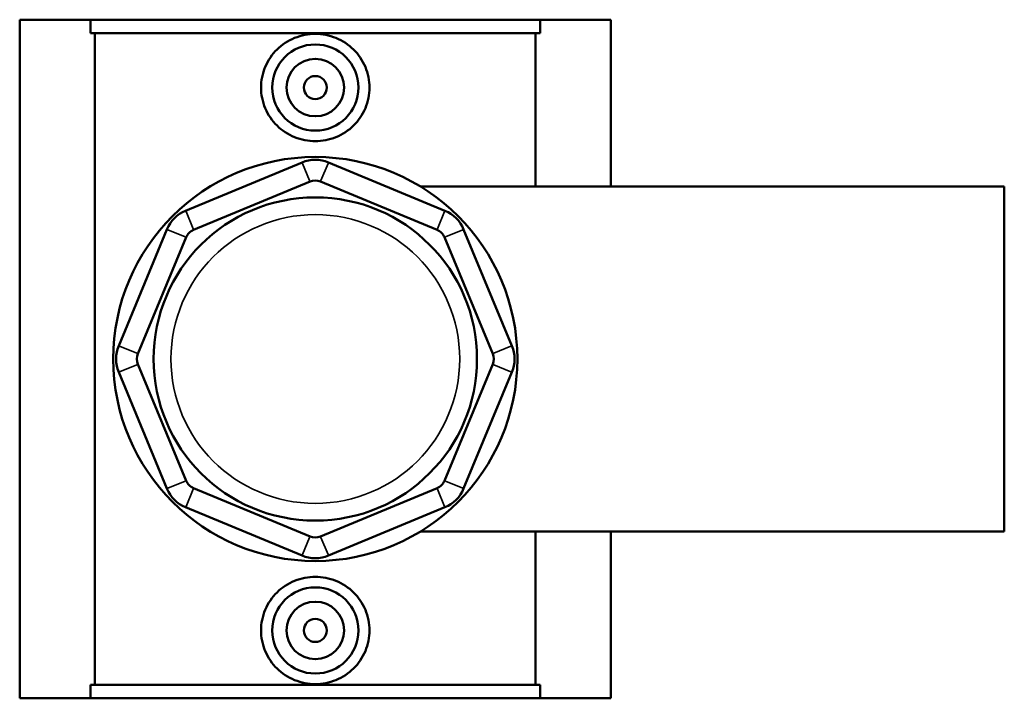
# Model space of a CAD drawing. Header units: inches. Extents: x 0.1 to 46.5, y -0.2 to 46.7.
# Tile 5 of 6: x 15.5 to 22.2, y 31.5 to 36.1. Entities that reach past the tile are written whole.
import ezdxf

# ---------------------------------------------------------------- set-up
doc = ezdxf.new("R2010")
doc.units = ezdxf.units.IN
doc.header["$MEASUREMENT"] = 0
doc.layers.add('Visible (ANSI)', color=7, linetype='Continuous', lineweight=50)
doc.layers.add('Visible Narrow (ANSI)', color=7, linetype='Continuous', lineweight=35)

msp = doc.modelspace()

# ---------------------------------------------------------------- linework, layer by layer
at = {"layer": 'Visible (ANSI)'}
for p, q in [((15.4874, 36.1492), (15.9718, 36.1492)), ((15.4874, 31.4992), (15.4874, 36.1492)), ((15.9718, 36.1492), (19.053, 36.1492)), ((15.9718, 36.0562), (15.9718, 36.1492)), ((19.053, 36.1492), (19.053, 36.0562)), ((19.053, 36.1492), (19.5374, 36.1492)), ((19.5374, 35.0073), (19.5374, 36.1492)), ((19.053, 36.0562), (15.9718, 36.0562)), ((16.0031, 36.0562), (16.0031, 31.5922)), ((19.0217, 35.0073), (19.0217, 36.0562)), ((17.4218, 35.1709), (16.6241, 34.8405)), ((18.4006, 34.8405), (17.6029, 35.1709)), ((16.6785, 34.7093), (17.4762, 35.0397)), ((17.5486, 35.0397), (18.3463, 34.7093)), ((18.2309, 35.0073), (22.2324, 35.0073)), ((22.2324, 32.6411), (22.2324, 35.0073)), ((16.4961, 34.7124), (16.1657, 33.9147)), ((18.8591, 33.9147), (18.5287, 34.7124)), ((16.2968, 33.8604), (16.6273, 34.6581)), ((18.3975, 34.6581), (18.7279, 33.8604)), ((16.1657, 33.7336), (16.4961, 32.936)), ((16.6273, 32.9903), (16.2968, 33.788)), ((18.7279, 33.788), (18.3975, 32.9903)), ((18.5287, 32.936), (18.8591, 33.7336)), ((17.4762, 32.6087), (16.6785, 32.9391)), ((18.3463, 32.9391), (17.5486, 32.6087)), ((16.6241, 32.8079), (17.4218, 32.4775)), ((17.6029, 32.4775), (18.4006, 32.8079)), ((18.2309, 32.6411), (22.2324, 32.6411)), ((19.0217, 31.5922), (19.0217, 32.6411)), ((19.5374, 31.4992), (19.5374, 32.6411)), ((15.9718, 31.4992), (15.9718, 31.5922)), ((19.053, 31.5922), (15.9718, 31.5922)), ((19.053, 31.5922), (19.053, 31.4992)), ((15.9718, 31.4992), (15.4874, 31.4992)), ((15.9718, 31.4992), (19.053, 31.4992)), ((19.5374, 31.4992), (19.053, 31.4992))]:
    msp.add_line(p, q, dxfattribs=at)
for centre, radius in [((17.5124, 35.6842), 0.2953), ((17.5124, 35.6842), 0.1969), ((17.5124, 35.6842), 0.0787), ((17.5124, 33.8242), 1.3842), ((17.5124, 33.8242), 1.1074), ((17.5124, 31.9642), 0.2953), ((17.5124, 31.9642), 0.1969), ((17.5124, 31.9642), 0.0787)]:
    msp.add_circle(centre, radius, dxfattribs=at)
for centre, radius, start, end in [((17.5124, 34.9523), 0.2366, 67.5, 112.5), ((17.5124, 34.9523), 0.0946, 67.5, 112.5), ((16.7147, 34.6219), 0.2366, 112.5, 157.5), ((18.31, 34.6219), 0.2366, 22.5, 67.5), ((16.7147, 34.6219), 0.0946, 112.5, 157.5), ((18.31, 34.6219), 0.0946, 22.5, 67.5), ((16.3843, 33.8242), 0.2366, 157.5, 202.5), ((16.3843, 33.8242), 0.0946, 157.5, 202.5), ((18.6405, 33.8242), 0.0946, 337.5, 22.5), ((18.6405, 33.8242), 0.2366, 337.5, 22.5), ((16.7147, 33.0265), 0.0946, 202.5, 247.5), ((18.31, 33.0265), 0.0946, 292.5, 337.5), ((16.7147, 33.0265), 0.2366, 202.5, 247.5), ((18.31, 33.0265), 0.2366, 292.5, 337.5), ((17.5124, 32.6961), 0.0946, 247.5, 292.5), ((17.5124, 32.6961), 0.2366, 247.5, 292.5)]:
    msp.add_arc(centre, radius, start, end, dxfattribs=at)
for points, knots in [([(17.8839, 35.6842), (17.8839, 35.6375), (17.8744, 35.588), (17.836, 35.4972), (17.8072, 35.4559), (17.7413, 35.3911), (17.6997, 35.363), (17.6085, 35.3258), (17.5589, 35.3166), (17.4658, 35.3166), (17.4163, 35.3258), (17.3251, 35.363), (17.2835, 35.3911), (17.2175, 35.4559), (17.1887, 35.4972), (17.1504, 35.588), (17.1408, 35.6375), (17.1408, 35.7309), (17.1504, 35.7804), (17.1887, 35.8712), (17.2175, 35.9125), (17.2835, 35.9773), (17.3251, 36.0053), (17.4163, 36.0426), (17.4658, 36.0518), (17.5589, 36.0518), (17.6085, 36.0426), (17.6997, 36.0053), (17.7413, 35.9773), (17.8072, 35.9125), (17.836, 35.8712), (17.8744, 35.7804), (17.8839, 35.7309), (17.8839, 35.6842)], [0, 0, 0, 0, 0.355587, 0.355587, 0.711174, 0.711174, 1.065803, 1.065803, 1.420432, 1.420432, 1.775061, 1.775061, 2.12969, 2.12969, 2.485277, 2.485277, 2.840863, 2.840863, 3.19645, 3.19645, 3.552037, 3.552037, 3.906666, 3.906666, 4.261295, 4.261295, 4.615924, 4.615924, 4.970553, 4.970553, 5.32614, 5.32614, 5.681727, 5.681727, 5.681727, 5.681727]), ([(17.8839, 31.9642), (17.8839, 31.9175), (17.8744, 31.868), (17.836, 31.7772), (17.8072, 31.7359), (17.7413, 31.6711), (17.6997, 31.643), (17.6085, 31.6058), (17.5589, 31.5966), (17.4658, 31.5966), (17.4163, 31.6058), (17.3251, 31.643), (17.2835, 31.6711), (17.2175, 31.7359), (17.1887, 31.7772), (17.1504, 31.868), (17.1408, 31.9175), (17.1408, 31.9642), (17.1408, 32.0109), (17.1504, 32.0604), (17.1887, 32.1512), (17.2175, 32.1925), (17.2835, 32.2573), (17.3251, 32.2853), (17.4163, 32.3226), (17.4658, 32.3318), (17.5589, 32.3318), (17.6085, 32.3226), (17.6997, 32.2853), (17.7413, 32.2573), (17.8072, 32.1925), (17.836, 32.1512), (17.8744, 32.0604), (17.8839, 32.0109), (17.8839, 31.9642)], [2.840863, 2.840863, 2.840863, 2.840863, 3.19645, 3.19645, 3.552037, 3.552037, 3.906666, 3.906666, 4.261295, 4.261295, 4.615924, 4.615924, 4.970553, 4.970553, 5.32614, 5.32614, 5.681727, 5.681727, 5.681727, 6.037313, 6.037313, 6.3929, 6.3929, 6.747529, 6.747529, 7.102158, 7.102158, 7.456787, 7.456787, 7.811416, 7.811416, 8.167003, 8.167003, 8.52259, 8.52259, 8.52259, 8.52259])]:
    msp.add_open_spline(points, degree=3, knots=knots, dxfattribs=at)
at = {"layer": 'Visible Narrow (ANSI)'}
for p, q in [((17.4734, 35.0463), (17.4245, 35.1643)), ((17.5513, 35.0463), (17.6002, 35.1643)), ((16.6269, 34.8339), (16.6758, 34.7159)), ((18.349, 34.7159), (18.3979, 34.8339)), ((16.6207, 34.6608), (16.5027, 34.7097)), ((18.404, 34.6608), (18.5221, 34.7097)), ((16.2903, 33.8631), (16.1722, 33.912)), ((18.7345, 33.8631), (18.8525, 33.912)), ((16.2903, 33.7853), (16.1722, 33.7364)), ((18.7345, 33.7853), (18.8525, 33.7364)), ((16.6207, 32.9876), (16.5027, 32.9387)), ((18.404, 32.9876), (18.5221, 32.9387)), ((16.6758, 32.9325), (16.6269, 32.8145)), ((18.349, 32.9325), (18.3979, 32.8145)), ((17.4734, 32.6021), (17.4245, 32.4841)), ((17.5513, 32.6021), (17.6002, 32.4841))]:
    msp.add_line(p, q, dxfattribs=at)
msp.add_circle((17.5124, 33.8242), 0.989, dxfattribs=at)

doc.saveas('drawing.dxf')
